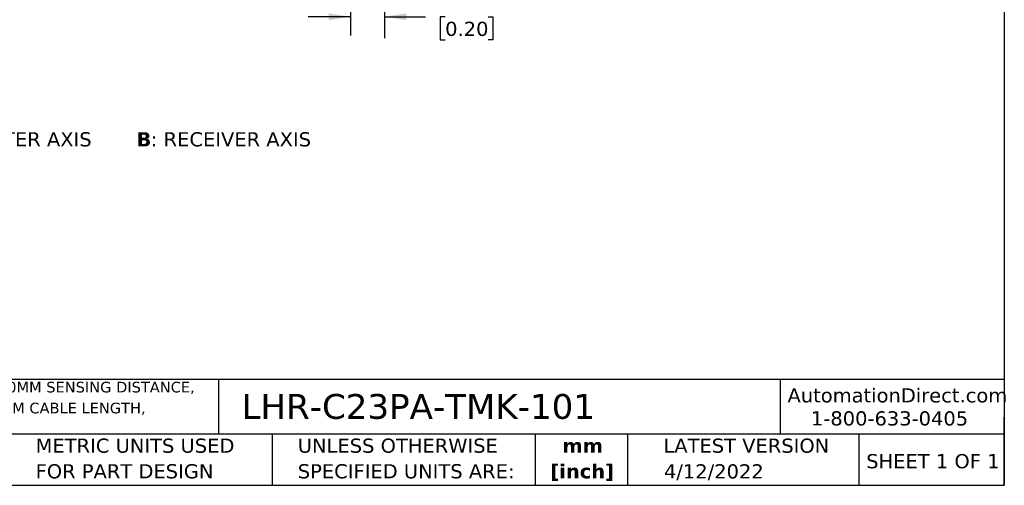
# Model space of a CAD drawing. Header units: millimetres. Extents: x 6 to 273, y 6 to 210.
# Tile 2 of 4: x 126 to 273, y 6 to 76. Entities that reach past the tile are written whole.
import ezdxf

# ---------------------------------------------------------------- set-up
doc = ezdxf.new("R2010")
doc.units = ezdxf.units.MM
doc.linetypes.add('SLD-Center', pattern=[19.05, 15.24, -1.27, 1.27, -1.27])
doc.linetypes.add('SLD-Solid', pattern=[0])
doc.layers.add('CENTER', color=40, linetype='SLD-Center')
doc.layers.add('DIMENSIONS', color=140, linetype='SLD-Solid', lineweight=25)
doc.layers.add('TEXT', color=140, linetype='SLD-Solid', lineweight=25)
doc.styles.add('SLDTEXTSTYLE0', font='VERDANAB.TTF')
doc.styles.add('SLDTEXTSTYLE1', font='VERDANA.TTF')
doc.dimstyles.new('SLDDIMSTYLE2', dxfattribs={"dimtxt": 2.158008, "dimasz": 3.302, "dimexe": 0, "dimexo": 0.0625, "dimgap": 0.539502, "dimtad": 0, "dimtih": 1, "dimtoh": 1, "dimrnd": 1e-09, "dimzin": 4, "dimdsep": 46, "dimtxsty": 'SLDTEXTSTYLE1', "dimsah": 1, "dimcen": 0.09, "dimadec": 0, "dimazin": 1, "dimtfac": 1, "dimtmove": 0, "dimatfit": 0, "dimfxl": 0, "dimfrac": 2, "dimtolj": 1, "dimtzin": 12, "dimarcsym": 0})

# ---------------------------------------------------------------- blocks, each defined once
blk = doc.blocks.new('SW_NOTE_0')
at = {"layer": 'TEXT', "color": 0, "attachment_point": 1, "style": 'SLDTEXTSTYLE1'}
for s, insert, char_height in [('CONTRINEX PHOTOELECTRIC SENSOR, RECTANGULAR, DIFFUSE WITH BACKGROUND SUPPRESSION, 15-250MM SENSING DISTANCE, ', (0, 2.02), 1.5875), ('COMPLEMENTARY LIGHT-ON/DARK-ON, NPN, TEACH-IN BUTTON, 1000 HZ SWITCHING FREQUENCY, 6.5FT/2M CABLE LENGTH, ', (0, -1.1), 1.5875), ('PIGTAIL.', (0, -4.22), 1.587)]:
    blk.add_mtext(s, dxfattribs=dict(at, insert=insert, char_height=char_height))
blk = doc.blocks.new('SW_NOTE_0_1')
at = {"layer": 'TEXT', "color": 0, "char_height": 2.117, "attachment_point": 2, "style": 'SLDTEXTSTYLE0'}
for s, insert in [('mm', (2.84, 2.69)), ('[inch]', (2.76, -1.13))]:
    blk.add_mtext(s, dxfattribs=dict(at, insert=insert))
blk = doc.blocks.new('SW_NOTE_0_2')
at = {"layer": 'TEXT', "color": 0, "char_height": 2.1167, "attachment_point": 1, "style": 'SLDTEXTSTYLE1'}
for s, insert in [('UNLESS OTHERWISE ', (0, 2.69)), ('SPECIFIED UNITS ARE:', (0, -1.13))]:
    blk.add_mtext(s, dxfattribs=dict(at, insert=insert))
blk = doc.blocks.new('SW_NOTE_0_6')
at = {"layer": 'TEXT', "color": 0, "char_height": 2.1167, "attachment_point": 1, "style": 'SLDTEXTSTYLE1'}
for s, insert in [('METRIC UNITS USED ', (0, 2.69)), ('FOR PART DESIGN', (0, -1.13))]:
    blk.add_mtext(s, dxfattribs=dict(at, insert=insert))
blk = doc.blocks.new('_D_4')
at = {"layer": 'DIMENSIONS'}
for p, q in [((180.53, 93.32), (180.53, 73.11)), ((175.53, 76.29), (169.18, 76.29)), ((180.53, 76.29), (186.67, 76.29)), ((189.6, 76.29), (188.87, 76.29)), ((188.87, 76.29), (188.87, 72.86)), ((196.01, 76.29), (196.73, 76.29)), ((196.73, 76.29), (196.73, 72.86)), ((188.87, 72.86), (189.6, 72.86)), ((196.73, 72.86), (196.01, 72.86))]:
    blk.add_line(p, q, dxfattribs=at)
for points in [[(175.53, 76.29), (172.23, 76.79), (172.23, 75.78)], [(180.53, 76.29), (183.83, 75.78), (183.83, 76.79)]]:
    blk.add_solid(points, dxfattribs=at)
at = {"layer": 'DIMENSIONS', "char_height": 2.117, "attachment_point": 1, "style": 'SLDTEXTSTYLE1'}
for s, insert in [('5.0', (190.49, 79.46)), ('0.20', (189.6, 75.54))]:
    blk.add_mtext(s, dxfattribs=dict(at, insert=insert))
blk = doc.blocks.new('SW_NOTE_0_7')
at = {"layer": 'TEXT', "color": 0, "attachment_point": 1}
for s, insert, char_height, style in [('A', (0, 2.69), 2.12, 'SLDTEXTSTYLE0'), (': EMITTER AXIS      ', (2.19, 2.69), 2.1167, 'SLDTEXTSTYLE1'), ('B', (30.97, 2.69), 2.12, 'SLDTEXTSTYLE0'), (': RECEIVER AXIS', (33.12, 2.69), 2.1167, 'SLDTEXTSTYLE1')]:
    blk.add_mtext(s, dxfattribs=dict(at, insert=insert, char_height=char_height, style=style))

msp = doc.modelspace()

# ---------------------------------------------------------------- linework, layer by layer
at = {"layer": 'CENTER'}
msp.add_line((175.527, 73.504), (175.527, 92.714), dxfattribs=at)
at = {"layer": 'TEXT'}
for p, q in [((273.05, 209.55), (273.05, 6.35)), ((273.05, 22.126), (6.35, 22.126)), ((155.759, 22.126), (155.759, 13.97)), ((239.575, 22.126), (239.575, 13.97)), ((273.05, 6.35), (273.05, 16.51)), ((273.05, 13.97), (6.35, 13.97)), ((163.78, 13.97), (163.78, 6.35)), ((203.024, 13.97), (203.024, 6.35)), ((216.812, 13.97), (216.812, 6.35)), ((251.349, 13.97), (251.349, 6.35)), ((6.35, 6.35), (273.05, 6.35))]:
    msp.add_line(p, q, dxfattribs=at)

# ---------------------------------------------------------------- block references
for name, p in [('SW_NOTE_0_7', (112.557, 56.361)), ('SW_NOTE_0', (7.966, 19.777)), ('SW_NOTE_0_6', (128.478, 10.635)), ('SW_NOTE_0_2', (167.608, 10.635)), ('SW_NOTE_0_1', (207.286, 10.633))]:
    msp.add_blockref(name, p, dxfattribs=at)

# ---------------------------------------------------------------- texts
at = {"layer": 'TEXT', "style": 'SLDTEXTSTYLE1'}
for s, insert, char_height, attachment_point in [('AutomationDirect.com', (240.695, 20.836), 2.11667, 1), ('LHR-C23PA-TMK-101', (159.208, 19.975), 3.70417, 1), ('1-800-633-0405', (244.192, 17.397), 2.11667, 1), ('LATEST VERSION', (234.552, 13.324), 2.11667, 2), ('SHEET 1 OF 1', (252.441, 11.011), 2.11667, 1), ('4/12/2022', (229.701, 9.487), 2.1167, 2)]:
    msp.add_mtext(s, dxfattribs=dict(at, insert=insert, char_height=char_height, attachment_point=attachment_point))

# ---------------------------------------------------------------- dimensions: what is measured, and where the dimension line sits
at = {"layer": 'DIMENSIONS'}
dim = msp.add_linear_dim(base=(180.527, 76.285), p1=(175.527, 73.504), p2=(180.527, 94.594), dimstyle='SLDDIMSTYLE2', dxfattribs=at)
dim.commit()
dim.dimension.update_dxf_attribs({"geometry": '_D_4', "text_midpoint": (192.803, 76.285), "dimtype": 160})

doc.saveas('drawing.dxf')
